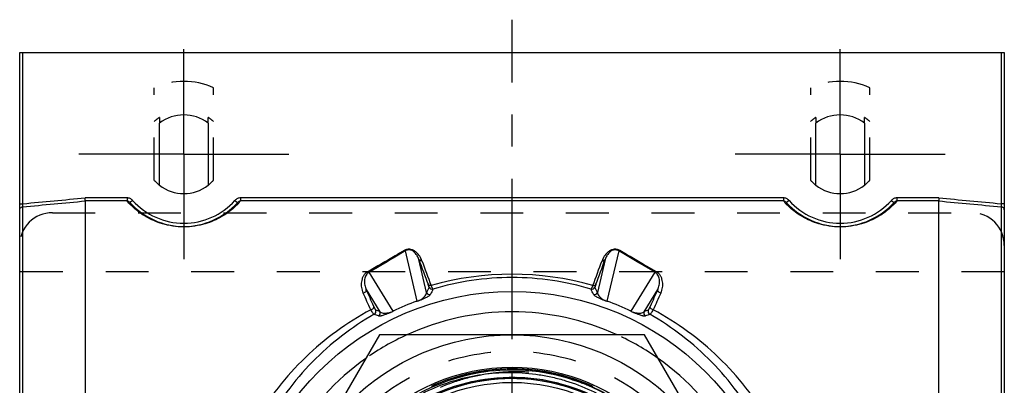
# Model space of a CAD drawing. Header units: millimetres. Extents: x 420 to 580, y 417 to 583.
# Tile 5 of 5: x 425 to 575, y 527 to 583. Entities that reach past the tile are written whole.
import ezdxf

# ---------------------------------------------------------------- set-up
doc = ezdxf.new("R2010")
doc.units = ezdxf.units.MM
doc.header["$LTSCALE"] = 65.185185
doc.linetypes.add('CENTER', pattern=[0.6, 0.375, -0.075, 0.075, -0.075])
doc.linetypes.add('HIDDEN', pattern=[0.2, 0.1, -0.1])
for name, color, linetype in [('ACHSEN_S', 7, 'CONTINUOUS'), ('FASEN', 7, 'CONTINUOUS'), ('KOERPER', 7, 'CONTINUOUS'), ('KONST.EL_MIT_GEO', 7, 'CONTINUOUS')]:
    doc.layers.add(name, color=color, linetype=linetype)

msp = doc.modelspace()

# ---------------------------------------------------------------- linework, layer by layer
at = {"layer": 'ACHSEN_S', "color": 2, "linetype": 'CENTER'}
msp.add_line((500, 417), (500, 583), dxfattribs=at)
at = {"layer": 'FASEN', "color": 7, "linetype": 'Continuous'}
msp.add_circle((500, 500), 41.6, dxfattribs=at)
for start, end in [(65.3802, 114.6198), (125.3802, 174.6199), (5.3801, 54.6198)]:
    msp.add_arc((500, 500), 38.5, start, end, dxfattribs=at)
at = {"layer": 'FASEN', "color": 8, "linetype": 'HIDDEN'}
for start, end in [(114.6198, 125.3802), (54.6198, 65.3802)]:
    msp.add_arc((500, 500), 38.5, start, end, dxfattribs=at)
at = {"layer": 'KOERPER', "color": 8, "linetype": 'HIDDEN'}
for p, q in [((445.5, 558.53), (445.5, 572.64)), ((454.5, 558.53), (454.5, 572.64)), ((545.5, 558.53), (545.5, 572.64)), ((554.5, 558.53), (554.5, 572.64)), ((446.3, 568.12), (446.3, 567.22)), ((453.7, 567.22), (453.7, 568.12)), ((546.3, 568.12), (546.3, 567.22)), ((553.7, 567.22), (553.7, 568.12))]:
    msp.add_line(p, q, dxfattribs=at)
at = {"layer": 'KOERPER', "color": 7, "linetype": 'Continuous'}
for p, q in [((446.3, 557.78), (446.3, 567.22)), ((453.7, 567.22), (453.7, 557.78)), ((546.3, 557.78), (546.3, 567.22)), ((553.7, 567.22), (553.7, 557.78))]:
    msp.add_line(p, q, dxfattribs=at)
at = {"layer": 'KOERPER', "color": 8, "linetype": 'HIDDEN'}
for centre, radius, start, end in [((450, 562.5), 6.73, 123.3633, 131.9786), ((450, 562.5), 6.73, 48.0214, 56.6367), ((550, 562.5), 6.73, 123.3633, 131.9786), ((550, 562.5), 6.73, 48.0214, 56.6367), ((450, 562.5), 6, 221.4096, 231.9269), ((450, 562.5), 6, 308.0731, 318.5904), ((550, 562.5), 6, 221.4096, 231.9269), ((550, 562.5), 6, 308.0731, 318.5904)]:
    msp.add_arc(centre, radius, start, end, dxfattribs=at)
at = {"layer": 'KOERPER', "color": 7, "linetype": 'Continuous'}
for centre, start, end in [((450, 562.5), 51.9269, 128.0731), ((550, 562.5), 51.9269, 128.0731), ((450, 562.5), 231.9269, 308.0731), ((550, 562.5), 231.9269, 308.0731)]:
    msp.add_arc(centre, 6, start, end, dxfattribs=at)
at = {"layer": 'KONST.EL_MIT_GEO', "color": 7, "linetype": 'Continuous'}
for p, q in [((425, 422), (425, 578)), ((425, 578), (575, 578)), ((425.5, 554.97), (425.5, 578)), ((574.5, 578), (574.5, 554.97)), ((575, 578), (575, 422)), ((441.35, 555.86), (434.98, 555.86)), ((435, 506.61), (435, 555.39)), ((441.35, 555.39), (435, 555.39)), ((441.35, 555.86), (441.35, 555.39)), ((442.21, 555.46), (441.84, 555.13)), ((457.79, 555.46), (458.16, 555.13)), ((458.65, 555.86), (458.65, 555.39)), ((541.35, 555.86), (458.65, 555.86)), ((541.35, 555.39), (458.65, 555.39)), ((541.35, 555.86), (541.35, 555.39)), ((542.21, 555.46), (541.84, 555.13)), ((557.79, 555.46), (558.16, 555.13)), ((558.65, 555.86), (558.65, 555.39)), ((565.02, 555.86), (558.65, 555.86)), ((565, 555.39), (558.65, 555.39)), ((565, 506.61), (565, 555.39)), ((425, 554.97), (425.5, 554.97)), ((425.46, 554.5), (425.5, 554.97)), ((425.46, 445.5), (425.46, 554.5)), ((575, 554.97), (574.5, 554.97)), ((574.5, 554.97), (574.54, 554.5)), ((574.54, 554.5), (574.54, 445.5)), ((485.54, 540.13), (483.75, 547.78)), ((516.25, 547.78), (514.46, 540.13)), ((486.99, 541.47), (485.81, 546.49)), ((514.19, 546.49), (513.01, 541.47)), ((478.18, 544.52), (481.85, 538.6)), ((518.15, 538.6), (521.82, 544.52)), ((477.79, 541.89), (479.88, 538.52)), ((520.12, 538.52), (522.21, 541.89)), ((479.79, 535), (459.59, 500)), ((520.21, 535), (479.79, 535)), ((540.41, 500), (520.21, 535))]:
    msp.add_line(p, q, dxfattribs=at)
at = {"layer": 'KONST.EL_MIT_GEO', "color": 2, "linetype": 'CENTER'}
for p, q in [((450, 562.5), (450, 578.5)), ((550, 562.5), (550, 578.5)), ((450, 562.5), (434, 562.5)), ((450, 562.5), (450, 546.5)), ((450, 562.5), (466, 562.5)), ((550, 562.5), (534, 562.5)), ((550, 562.5), (550, 546.5)), ((550, 562.5), (566, 562.5))]:
    msp.add_line(p, q, dxfattribs=at)
at = {"layer": 'KONST.EL_MIT_GEO', "color": 8, "linetype": 'HIDDEN'}
for p, q in [((430, 553.6), (570, 553.6)), ((575, 544.6), (425, 544.6)), ((499.42, 528.32), (499.42, 528.32)), ((499.9, 528.33), (499.95, 528.33)), ((499.93, 528.33), (499.96, 528.33)), ((499.95, 528.33), (500, 528.33)), ((499.96, 528.33), (499.99, 528.33)), ((499.99, 528.33), (500, 528.33)), ((500, 528.33), (500, 528.33)), ((500, 528.33), (500, 528.33)), ((500, 528.33), (500.05, 528.33)), ((500, 528.33), (500, 528.33)), ((500, 528.33), (500.02, 528.33)), ((500.58, 528.32), (500.58, 528.32)), ((500.58, 528.32), (500.58, 528.32))]:
    msp.add_line(p, q, dxfattribs=at)
for points in [[(512.18, 527.21), (511.69, 527.42), (511.21, 527.62), (510.72, 527.81), (510.23, 528), (509.73, 528.18), (509.23, 528.34), (508.73, 528.5), (508.23, 528.65), (507.72, 528.79), (507.21, 528.92), (506.7, 529.05), (506.19, 529.16), (505.67, 529.26), (505.16, 529.36), (504.64, 529.45), (504.12, 529.52), (503.6, 529.59), (503.07, 529.65), (502.55, 529.7), (502.02, 529.74), (501.5, 529.77), (500.97, 529.79), (500.45, 529.81), (499.92, 529.81), (499.4, 529.8), (498.87, 529.79), (498.35, 529.76), (497.82, 529.73), (497.3, 529.69), (496.77, 529.63), (496.25, 529.57), (495.73, 529.5), (495.21, 529.42), (494.69, 529.33), (494.18, 529.23), (493.66, 529.13), (493.15, 529.01), (492.64, 528.89), (492.13, 528.75), (491.62, 528.61), (491.12, 528.46), (490.62, 528.29), (490.12, 528.12), (489.63, 527.95), (489.14, 527.76), (488.65, 527.56), (488.16, 527.36), (487.68, 527.14)], [(512.34, 527.14), (511.86, 527.35), (511.37, 527.55), (510.89, 527.75), (510.4, 527.94), (509.9, 528.12), (509.41, 528.29), (508.91, 528.45), (508.41, 528.6), (507.9, 528.74), (507.39, 528.88), (506.88, 529), (506.37, 529.12), (505.86, 529.23), (505.34, 529.33), (504.83, 529.42), (504.31, 529.5), (503.79, 529.57), (503.27, 529.63), (502.75, 529.68), (502.22, 529.73), (501.7, 529.76), (501.18, 529.79), (500.65, 529.8), (500.13, 529.81), (499.6, 529.81), (499.08, 529.79), (498.55, 529.77), (498.03, 529.74), (497.51, 529.7), (496.99, 529.66), (496.46, 529.6), (495.94, 529.53), (495.42, 529.46), (494.91, 529.37), (494.39, 529.28), (493.88, 529.17), (493.36, 529.06), (492.85, 528.94), (492.35, 528.81), (491.84, 528.67), (491.34, 528.52), (490.84, 528.37), (490.34, 528.2), (489.84, 528.03), (489.35, 527.84), (488.86, 527.65), (488.38, 527.45), (487.9, 527.24)], [(512.01, 527.28), (511.52, 527.49), (511.04, 527.69), (510.55, 527.88), (510.06, 528.06), (509.56, 528.23), (509.06, 528.4), (508.56, 528.55), (508.06, 528.7), (507.55, 528.84), (507.04, 528.96), (506.53, 529.08), (506.02, 529.19), (505.51, 529.3), (504.99, 529.39), (504.47, 529.47), (503.95, 529.55), (503.43, 529.61), (502.91, 529.67), (502.39, 529.71), (501.86, 529.75), (501.34, 529.78), (500.82, 529.8), (500.29, 529.81), (499.77, 529.81), (499.24, 529.8), (498.72, 529.78), (498.19, 529.75), (497.67, 529.72), (497.15, 529.67), (496.63, 529.62), (496.11, 529.55), (495.59, 529.48), (495.07, 529.4), (494.55, 529.31), (494.04, 529.21), (493.52, 529.1), (493.01, 528.98), (492.5, 528.85), (492, 528.71), (491.49, 528.57), (490.99, 528.42), (490.49, 528.25), (490, 528.08), (489.5, 527.9), (489.01, 527.71), (488.53, 527.51), (488.05, 527.31)]]:
    msp.add_lwpolyline(points, dxfattribs=at)
at = {"layer": 'KONST.EL_MIT_GEO', "color": 7, "linetype": 'Continuous'}
for radius in [35, 30.06, 27.75]:
    msp.add_circle((500, 500), radius, dxfattribs=at)
at = {"layer": 'KONST.EL_MIT_GEO', "color": 8, "linetype": 'HIDDEN'}
for radius in [32.5, 29.73, 28.5]:
    msp.add_circle((500, 500), radius, dxfattribs=at)
for centre, radius, start, end in [((450, 562.5), 11.1, 66.0734, 113.9266), ((550, 562.5), 11.1, 66.0734, 113.9266), ((430, 548.6), 5, 90, 180), ((570, 548.6), 5, 0, 90), ((500, 500), 29.64, 240.6349, 152.9936), ((500, 500), 29.64, 43.7239, 152.9411), ((500, 500), 29.64, 71.4832, 152.8741), ((500, 500), 28.5, 49.4615, 318.2048), ((500, 500), 28.33, 91.1642, 224.4532), ((500, 500), 28.33, 90.6968, 91.1765), ((500, 500), 28.33, 90.1505, 91.1644), ((500, 500), 28.33, 90.0067, 91.1645), ((500, 500.01), 28.32, 90, 90.6969), ((500, 500.02), 28.31, 90, 90.1749), ((500, 500), 28.33, 88.8238, 89.9999), ((500, 500), 28.33, 271.1626, 90), ((500, 499.99), 28.34, 87.1619, 88.8322)]:
    msp.add_arc(centre, radius, start, end, dxfattribs=at)
at = {"layer": 'KONST.EL_MIT_GEO', "color": 7, "linetype": 'Continuous'}
for centre, radius, start, end in [((450, 562.5), 11, 222.0972, 317.9028), ((450, 562.5), 10.5, 222.0972, 317.9028), ((550, 562.5), 11, 222.0972, 317.9028), ((550, 562.5), 10.5, 222.0972, 317.9028), ((1009.15, 738.43), 557.43, 200.1408, 200.5576), ((1001.92, 737.01), 549.79, 200.2976, 200.7171), ((26.71, 726.3), 519.22, 339.2706, 339.7148), ((19.9, 727.66), 526.44, 339.4302, 339.8715), ((500, 498.8), 45.42, 74.2652, 105.7348), ((-258.31, 209.67), 807.6, 24.09123, 24.29089), ((605.27, 485.39), 130.9, 154.2531, 154.6341), ((487.82, 542.44), 0.5, 202.5719, 285.9365), ((603.96, 486.82), 128.44, 154.5768, 154.9632), ((512.18, 542.44), 0.5, 254.0635, 337.4281), ((395.61, 486.62), 128.91, 25.0375, 25.4224), ((394.3, 485.18), 131.39, 25.3666, 25.7462), ((1278.07, 200.8), 829.26, 155.71172, 155.90617), ((-248.52, 210.98), 797.5, 24.27191, 24.47268), ((497.47, 506.1), 36.06, 109.3326, 115.6674), ((497.29, 506.54), 35.58, 109.3265, 115.6735), ((487.45, 541.66), 0.5, 202.5731, 286.6958), ((512.55, 541.66), 0.5, 253.3043, 337.427), ((502.53, 506.1), 36.06, 64.3326, 70.6674), ((502.71, 506.54), 35.58, 64.3265, 70.6735), ((1268.02, 202.15), 818.91, 155.52994, 155.72547), ((478.77, 538.56), 0.5, 298.9108, 22.4271), ((435.84, 415.07), 131.07, 70.3663, 70.6691), ((479.42, 538.33), 0.5, 298.3051, 22.4261), ((520.58, 538.33), 0.5, 157.5731, 241.6958), ((564.03, 415.45), 130.67, 109.3304, 109.6342), ((521.23, 538.56), 0.5, 157.5722, 241.09), ((435.75, 417.01), 128.61, 70.0372, 70.3443), ((564.12, 417.38), 128.21, 109.6552, 109.9633), ((500, 500), 28.5, 49.4615, 230.5666), ((500, 500), 28.33, 90, 224.8052), ((500, 500), 28.33, 270, 90)]:
    msp.add_arc(centre, radius, start, end, dxfattribs=at)
for points in [[(425.46, 554.5), (428.64, 554.79), (431.82, 555.09), (435, 555.39)], [(425.5, 554.97), (428.66, 555.27), (431.82, 555.56), (434.98, 555.86)], [(565, 555.39), (568.18, 555.09), (571.36, 554.79), (574.54, 554.5)], [(565.02, 555.86), (568.18, 555.56), (571.34, 555.27), (574.5, 554.97)]]:
    msp.add_open_spline(points, degree=3, dxfattribs=at)
for points, knots in [([(435, 555.39), (435, 555.4), (435, 555.42), (435, 555.48), (434.99, 555.58), (434.98, 555.71), (434.98, 555.81), (434.98, 555.86)], [0, 0, 0, 0, 0.067341, 0.156294, 0.390331, 0.680478, 1, 1, 1, 1]), ([(442.21, 555.46), (442.1, 555.58), (441.84, 555.78), (441.51, 555.86), (441.35, 555.86)], [0, 0, 0, 0, 0.5004, 1, 1, 1, 1]), ([(441.84, 555.13), (441.78, 555.19), (441.63, 555.32), (441.45, 555.38), (441.35, 555.39)], [0, 0, 0, 0, 0.497436, 1, 1, 1, 1]), ([(458.65, 555.39), (458.28, 554.96), (457.38, 554.07), (455.98, 553.08), (454.54, 552.35), (453.2, 551.86), (451.66, 551.52), (450, 551.39), (448.34, 551.52), (446.8, 551.86), (445.46, 552.35), (444.02, 553.08), (442.62, 554.07), (441.72, 554.96), (441.35, 555.39)], [0, 0, 0, 0, 0.085875, 0.194416, 0.259426, 0.332611, 0.413684, 0.5, 0.586316, 0.667389, 0.740574, 0.805584, 0.914125, 1, 1, 1, 1]), ([(458.65, 555.86), (458.49, 555.86), (458.16, 555.78), (457.9, 555.58), (457.79, 555.46)], [0, 0, 0, 0, 0.4996, 1, 1, 1, 1]), ([(458.65, 555.39), (458.55, 555.38), (458.37, 555.32), (458.22, 555.19), (458.16, 555.13)], [0, 0, 0, 0, 0.502564, 1, 1, 1, 1]), ([(542.21, 555.46), (542.1, 555.58), (541.84, 555.78), (541.51, 555.86), (541.35, 555.86)], [0, 0, 0, 0, 0.5004, 1, 1, 1, 1]), ([(541.84, 555.13), (541.78, 555.19), (541.63, 555.32), (541.45, 555.38), (541.35, 555.39)], [0, 0, 0, 0, 0.497436, 1, 1, 1, 1]), ([(558.65, 555.39), (558.28, 554.96), (557.38, 554.07), (555.98, 553.08), (554.54, 552.35), (553.2, 551.86), (551.66, 551.52), (550, 551.39), (548.34, 551.52), (546.8, 551.86), (545.46, 552.35), (544.02, 553.08), (542.62, 554.07), (541.72, 554.96), (541.35, 555.39)], [0, 0, 0, 0, 0.085875, 0.194416, 0.259426, 0.332611, 0.413684, 0.5, 0.586316, 0.667389, 0.740574, 0.805584, 0.914125, 1, 1, 1, 1]), ([(558.65, 555.86), (558.49, 555.86), (558.16, 555.78), (557.9, 555.58), (557.79, 555.46)], [0, 0, 0, 0, 0.4996, 1, 1, 1, 1]), ([(558.65, 555.39), (558.55, 555.38), (558.37, 555.32), (558.22, 555.19), (558.16, 555.13)], [0, 0, 0, 0, 0.502564, 1, 1, 1, 1]), ([(565.02, 555.86), (565.02, 555.81), (565.02, 555.71), (565.01, 555.58), (565, 555.48), (565, 555.42), (565, 555.4), (565, 555.39)], [0, 0, 0, 0, 0.319523, 0.609669, 0.843706, 0.932659, 1, 1, 1, 1]), ([(425, 554.03), (425, 554.09), (425.02, 554.21), (425.12, 554.36), (425.28, 554.46), (425.4, 554.49), (425.46, 554.5)], [0, 0, 0, 0, 0.242838, 0.48976, 0.74258, 1, 1, 1, 1]), ([(575, 554.03), (575, 554.09), (574.98, 554.21), (574.88, 554.36), (574.72, 554.46), (574.6, 554.49), (574.54, 554.5)], [0, 0, 0, 0, 0.242838, 0.48976, 0.74258, 1, 1, 1, 1]), ([(483.56, 547.82), (483.11, 547.55), (481.27, 546.45), (479.41, 545.39), (477.99, 544.6)], [0, 0, 0, 0, 0.24341, 1, 1, 1, 1]), ([(483.75, 547.78), (483.3, 547.5), (481.46, 546.4), (479.59, 545.32), (478.18, 544.52)], [0, 0, 0, 0, 0.243359, 1, 1, 1, 1]), ([(486.27, 546.29), (486.19, 546.52), (485.96, 546.99), (485.53, 547.51), (485.05, 547.85), (484.66, 548), (484.31, 548.04), (483.95, 548.01), (483.7, 547.91), (483.56, 547.82)], [0, 0, 0, 0, 0.209151, 0.432841, 0.558099, 0.700736, 0.779514, 0.858504, 1, 1, 1, 1]), ([(483.56, 547.82), (483.57, 547.81), (483.63, 547.78), (483.7, 547.77), (483.75, 547.78)], [0, 0, 0, 0, 0.28052, 1, 1, 1, 1]), ([(485.81, 546.49), (485.75, 546.67), (485.63, 546.94), (485.41, 547.26), (485.21, 547.51), (484.95, 547.74), (484.66, 547.89), (484.38, 547.95), (484.14, 547.95), (483.92, 547.88), (483.8, 547.81), (483.75, 547.78)], [0, 0, 0, 0, 0.202636, 0.30789, 0.418252, 0.538098, 0.677998, 0.761733, 0.850444, 0.930717, 1, 1, 1, 1]), ([(516.44, 547.82), (516.3, 547.91), (516.05, 548.01), (515.69, 548.04), (515.34, 548), (514.95, 547.85), (514.47, 547.51), (514.04, 546.99), (513.81, 546.52), (513.73, 546.29)], [0, 0, 0, 0, 0.141496, 0.220486, 0.299264, 0.441901, 0.567159, 0.790849, 1, 1, 1, 1]), ([(516.25, 547.78), (516.2, 547.81), (516.08, 547.88), (515.86, 547.95), (515.62, 547.95), (515.34, 547.89), (515.05, 547.74), (514.79, 547.51), (514.59, 547.26), (514.37, 546.94), (514.25, 546.67), (514.19, 546.49)], [0, 0, 0, 0, 0.069283, 0.149556, 0.238267, 0.322002, 0.461902, 0.581748, 0.69211, 0.797364, 1, 1, 1, 1]), ([(516.44, 547.82), (516.43, 547.81), (516.37, 547.78), (516.3, 547.77), (516.25, 547.78)], [0, 0, 0, 0, 0.28052, 1, 1, 1, 1]), ([(521.82, 544.52), (521.34, 544.79), (519.47, 545.86), (517.62, 546.95), (516.25, 547.78)], [0, 0, 0, 0, 0.256161, 1, 1, 1, 1]), ([(522.01, 544.6), (521.53, 544.87), (519.66, 545.92), (517.81, 547), (516.44, 547.82)], [0, 0, 0, 0, 0.25611, 1, 1, 1, 1]), ([(486.27, 546.29), (486.22, 546.28), (486.12, 546.28), (485.99, 546.32), (485.88, 546.39), (485.83, 546.46), (485.81, 546.49)], [0, 0, 0, 0, 0.277618, 0.53721, 0.776191, 1, 1, 1, 1]), ([(513.73, 546.29), (513.78, 546.28), (513.88, 546.28), (514.01, 546.32), (514.12, 546.39), (514.17, 546.46), (514.19, 546.49)], [0, 0, 0, 0, 0.277618, 0.53721, 0.776191, 1, 1, 1, 1]), ([(477.99, 544.6), (477.84, 544.52), (477.59, 544.31), (477.32, 543.92), (477.15, 543.51), (477.02, 542.94), (477.03, 542.2), (477.2, 541.63), (477.33, 541.35)], [0, 0, 0, 0, 0.140884, 0.268734, 0.390531, 0.51009, 0.749908, 1, 1, 1, 1]), ([(478.18, 544.52), (478.06, 544.45), (477.87, 544.27), (477.68, 543.94), (477.57, 543.61), (477.51, 543.15), (477.54, 542.56), (477.69, 542.11), (477.79, 541.89)], [0, 0, 0, 0, 0.143726, 0.270434, 0.390888, 0.5095, 0.748801, 1, 1, 1, 1]), ([(477.99, 544.6), (478.02, 544.58), (478.08, 544.54), (478.15, 544.52), (478.18, 544.52)], [0, 0, 0, 0, 0.556085, 1, 1, 1, 1]), ([(522.01, 544.6), (521.98, 544.58), (521.92, 544.54), (521.85, 544.52), (521.82, 544.52)], [0, 0, 0, 0, 0.556085, 1, 1, 1, 1]), ([(522.21, 541.89), (522.31, 542.11), (522.46, 542.56), (522.49, 543.15), (522.43, 543.61), (522.32, 543.94), (522.13, 544.27), (521.94, 544.45), (521.82, 544.52)], [0, 0, 0, 0, 0.251199, 0.4905, 0.609112, 0.729566, 0.856274, 1, 1, 1, 1]), ([(522.67, 541.35), (522.8, 541.63), (522.97, 542.2), (522.98, 542.94), (522.85, 543.51), (522.68, 543.92), (522.41, 544.31), (522.16, 544.52), (522.01, 544.6)], [0, 0, 0, 0, 0.250092, 0.48991, 0.609469, 0.731266, 0.859116, 1, 1, 1, 1]), ([(512.04, 541.96), (510.11, 542.54), (506.13, 543.42), (500, 543.88), (493.87, 543.42), (489.89, 542.54), (487.96, 541.96)], [0, 0, 0, 0, 0.246954, 0.5, 0.753046, 1, 1, 1, 1]), ([(477.33, 541.35), (477.4, 541.37), (477.54, 541.42), (477.68, 541.54), (477.76, 541.65), (477.8, 541.73), (477.81, 541.82), (477.8, 541.87), (477.79, 541.89)], [0, 0, 0, 0, 0.285397, 0.559511, 0.684342, 0.798434, 0.902552, 1, 1, 1, 1]), ([(487.68, 542.52), (487.63, 542.51), (487.53, 542.51), (487.4, 542.53), (487.29, 542.59), (487.24, 542.66), (487.22, 542.69)], [0, 0, 0, 0, 0.287301, 0.550816, 0.786098, 1, 1, 1, 1]), ([(487.36, 542.25), (487.36, 542.25), (487.36, 542.26), (487.36, 542.27), (487.36, 542.29), (487.35, 542.33), (487.33, 542.38), (487.31, 542.44), (487.27, 542.55), (487.24, 542.63), (487.22, 542.69)], [0, 0, 0, 0, 0.010314, 0.0272, 0.082086, 0.165692, 0.277976, 0.418504, 0.586502, 1, 1, 1, 1]), ([(487.96, 541.96), (487.96, 541.96), (487.95, 541.97), (487.94, 541.98), (487.92, 542.01), (487.9, 542.06), (487.86, 542.12), (487.83, 542.2), (487.76, 542.33), (487.72, 542.44), (487.68, 542.52)], [0, 0, 0, 0, 0.011903, 0.030186, 0.087397, 0.172705, 0.285909, 0.426373, 0.593124, 1, 1, 1, 1]), ([(512.32, 542.52), (512.28, 542.44), (512.24, 542.33), (512.17, 542.2), (512.14, 542.12), (512.1, 542.06), (512.08, 542.01), (512.06, 541.98), (512.05, 541.97), (512.04, 541.96), (512.04, 541.96)], [0, 0, 0, 0, 0.406876, 0.573627, 0.714091, 0.827295, 0.912603, 0.969814, 0.988097, 1, 1, 1, 1]), ([(512.32, 542.52), (512.37, 542.51), (512.47, 542.51), (512.6, 542.53), (512.71, 542.59), (512.76, 542.66), (512.78, 542.69)], [0, 0, 0, 0, 0.287301, 0.550816, 0.786098, 1, 1, 1, 1]), ([(512.78, 542.69), (512.76, 542.63), (512.73, 542.55), (512.69, 542.44), (512.67, 542.38), (512.65, 542.33), (512.64, 542.29), (512.64, 542.27), (512.64, 542.26), (512.64, 542.25), (512.64, 542.25)], [0, 0, 0, 0, 0.413498, 0.581496, 0.722024, 0.834308, 0.917914, 0.9728, 0.989686, 1, 1, 1, 1]), ([(522.67, 541.35), (522.6, 541.37), (522.46, 541.42), (522.32, 541.54), (522.24, 541.65), (522.2, 541.73), (522.19, 541.82), (522.2, 541.87), (522.21, 541.89)], [0, 0, 0, 0, 0.285397, 0.559511, 0.684342, 0.798434, 0.902552, 1, 1, 1, 1]), ([(485.52, 540.11), (485.81, 540.21), (486.22, 540.37), (486.72, 540.6), (487.01, 540.74), (487.21, 540.85), (487.36, 540.95), (487.47, 541.03), (487.55, 541.11), (487.58, 541.16), (487.59, 541.18)], [0, 0, 0, 0, 0.386715, 0.571324, 0.698315, 0.793755, 0.867474, 0.924479, 0.967854, 1, 1, 1, 1]), ([(485.52, 540.11), (485.52, 540.11), (485.53, 540.11), (485.53, 540.12), (485.54, 540.13)], [0, 0, 0, 0, 0.228986, 1, 1, 1, 1]), ([(485.54, 540.13), (485.77, 540.2), (486.1, 540.36), (486.51, 540.66), (486.77, 540.91), (486.94, 541.2), (486.98, 541.38), (486.99, 541.47)], [0, 0, 0, 0, 0.356406, 0.519565, 0.733146, 0.882463, 1, 1, 1, 1]), ([(512.41, 541.18), (512.42, 541.16), (512.45, 541.11), (512.53, 541.03), (512.64, 540.95), (512.79, 540.85), (512.99, 540.74), (513.28, 540.6), (513.78, 540.37), (514.19, 540.21), (514.48, 540.11)], [0, 0, 0, 0, 0.032146, 0.075521, 0.132526, 0.206245, 0.301685, 0.428676, 0.613285, 1, 1, 1, 1]), ([(513.01, 541.47), (513.02, 541.38), (513.06, 541.2), (513.23, 540.91), (513.49, 540.66), (513.9, 540.36), (514.23, 540.2), (514.46, 540.13)], [0, 0, 0, 0, 0.117537, 0.266854, 0.480435, 0.643594, 1, 1, 1, 1]), ([(514.48, 540.11), (514.48, 540.11), (514.47, 540.11), (514.47, 540.12), (514.46, 540.13)], [0, 0, 0, 0, 0.228984, 1, 1, 1, 1]), ([(478.48, 538.81), (476.66, 537.83), (473.17, 535.63), (468.41, 531.64), (464.22, 527.01), (461.88, 523.54), (460.83, 521.72)], [0, 0, 0, 0, 0.248883, 0.496642, 0.746239, 1, 1, 1, 1]), ([(478.48, 538.81), (478.55, 538.82), (478.69, 538.88), (478.83, 538.99), (478.91, 539.1), (478.95, 539.18), (478.96, 539.25), (478.95, 539.3), (478.94, 539.33)], [0, 0, 0, 0, 0.291322, 0.568834, 0.693497, 0.8059, 0.906824, 1, 1, 1, 1]), ([(478.48, 538.81), (478.54, 538.71), (478.64, 538.53), (478.77, 538.33), (478.87, 538.22), (478.92, 538.16), (478.97, 538.13), (479, 538.12), (479.01, 538.12)], [0, 0, 0, 0, 0.395028, 0.697933, 0.811306, 0.898377, 0.959826, 1, 1, 1, 1]), ([(478.94, 539.33), (478.96, 539.28), (479, 539.2), (479.05, 539.09), (479.09, 539), (479.13, 538.91), (479.17, 538.85), (479.19, 538.81), (479.21, 538.78), (479.22, 538.77), (479.22, 538.76), (479.23, 538.75), (479.23, 538.75)], [0, 0, 0, 0, 0.21575, 0.408518, 0.576464, 0.718056, 0.832033, 0.917365, 0.949043, 0.973312, 0.990197, 1, 1, 1, 1]), ([(479.66, 537.89), (479.68, 537.88), (479.74, 537.87), (479.84, 537.87), (479.98, 537.89), (480.15, 537.93), (480.38, 537.99), (480.68, 538.09), (481.19, 538.29), (481.61, 538.47), (481.88, 538.6)], [0, 0, 0, 0, 0.032146, 0.075521, 0.132526, 0.206245, 0.301685, 0.428676, 0.613285, 1, 1, 1, 1]), ([(479.88, 538.52), (479.94, 538.47), (480.1, 538.37), (480.43, 538.29), (480.79, 538.29), (481.29, 538.37), (481.63, 538.49), (481.85, 538.6)], [0, 0, 0, 0, 0.117537, 0.266854, 0.480435, 0.643594, 1, 1, 1, 1]), ([(481.88, 538.6), (481.88, 538.6), (481.87, 538.6), (481.86, 538.6), (481.85, 538.6)], [0, 0, 0, 0, 0.228984, 1, 1, 1, 1]), ([(518.12, 538.6), (518.39, 538.47), (518.81, 538.29), (519.32, 538.09), (519.62, 537.99), (519.85, 537.93), (520.02, 537.89), (520.16, 537.87), (520.26, 537.87), (520.32, 537.88), (520.34, 537.89)], [0, 0, 0, 0, 0.386715, 0.571324, 0.698315, 0.793755, 0.867474, 0.924479, 0.967854, 1, 1, 1, 1]), ([(518.12, 538.6), (518.12, 538.6), (518.13, 538.6), (518.14, 538.6), (518.15, 538.6)], [0, 0, 0, 0, 0.228986, 1, 1, 1, 1]), ([(518.15, 538.6), (518.37, 538.49), (518.71, 538.37), (519.21, 538.29), (519.57, 538.29), (519.9, 538.37), (520.06, 538.47), (520.12, 538.52)], [0, 0, 0, 0, 0.356406, 0.519565, 0.733146, 0.882463, 1, 1, 1, 1]), ([(520.77, 538.75), (520.77, 538.75), (520.78, 538.76), (520.78, 538.77), (520.79, 538.78), (520.81, 538.81), (520.83, 538.85), (520.87, 538.91), (520.91, 539), (520.95, 539.09), (521, 539.2), (521.04, 539.28), (521.06, 539.33)], [0, 0, 0, 0, 0.009803, 0.026688, 0.050957, 0.082635, 0.167967, 0.281944, 0.423536, 0.591482, 0.78425, 1, 1, 1, 1]), ([(520.99, 538.12), (521, 538.12), (521.03, 538.13), (521.08, 538.16), (521.13, 538.22), (521.23, 538.33), (521.36, 538.53), (521.46, 538.71), (521.52, 538.81)], [0, 0, 0, 0, 0.040174, 0.101623, 0.188694, 0.302067, 0.604972, 1, 1, 1, 1]), ([(521.52, 538.81), (521.45, 538.82), (521.31, 538.88), (521.17, 538.99), (521.09, 539.1), (521.05, 539.18), (521.04, 539.25), (521.05, 539.3), (521.06, 539.33)], [0, 0, 0, 0, 0.291322, 0.568834, 0.693497, 0.8059, 0.906824, 1, 1, 1, 1]), ([(539.17, 521.72), (538.12, 523.54), (535.78, 527.01), (531.59, 531.64), (526.83, 535.63), (523.34, 537.83), (521.52, 538.81)], [0, 0, 0, 0, 0.253761, 0.503358, 0.751117, 1, 1, 1, 1]), ([(479.01, 538.12), (477.28, 537.14), (473.96, 534.92), (469.48, 530.94), (465.55, 526.35), (463.36, 522.93), (462.38, 521.14)], [0, 0, 0, 0, 0.248146, 0.495513, 0.74532, 1, 1, 1, 1]), ([(537.62, 521.14), (536.64, 522.93), (534.45, 526.35), (530.52, 530.94), (526.04, 534.92), (522.72, 537.14), (520.99, 538.12)], [0, 0, 0, 0, 0.254679, 0.504487, 0.751854, 1, 1, 1, 1]), ([(473.59, 513.46), (474.22, 514.65), (475.64, 516.96), (478.21, 520.09), (481.19, 522.85), (484.52, 525.17), (488.14, 527.01), (491.97, 528.34), (495.95, 529.13), (498.65, 529.29), (500, 529.27)], [0, 0, 0, 0, 0.125001, 0.250002, 0.375002, 0.500002, 0.625002, 0.750002, 0.875001, 1, 1, 1, 1]), ([(500, 529.27), (501.38, 529.25), (503.46, 529.08), (506.17, 528.56), (508.85, 527.85), (512.09, 526.61), (515.11, 524.92), (517.37, 523.32), (519.51, 521.57), (521.94, 519.09), (524.4, 515.74), (526.36, 512.07), (527.77, 508.15), (528.6, 504.08), (528.8, 500.61), (528.66, 497.85), (528.33, 495.1), (527.53, 491.73), (526.26, 488.5), (524.97, 486.05), (523.5, 483.71), (522.22, 482.07), (521.29, 481.05)], [0, 0, 0, 0, 0.062491, 0.093757, 0.125022, 0.187513, 0.250003, 0.281269, 0.312534, 0.375024, 0.437514, 0.500004, 0.562494, 0.624984, 0.687473, 0.718738, 0.750003, 0.812492, 0.874981, 0.906246, 0.937511, 1, 1, 1, 1])]:
    msp.add_open_spline(points, degree=3, knots=knots, dxfattribs=at)
at = {"layer": 'KONST.EL_MIT_GEO', "color": 8, "linetype": 'HIDDEN'}
for points, knots in [([(472.63, 507.96), (472.99, 509.3), (473.9, 511.94), (475.82, 515.65), (478.26, 519.05), (481.16, 522.06), (484.47, 524.62), (488.11, 526.68), (492, 528.2), (494.72, 528.84), (496.09, 529.05)], [0, 0, 0, 0, 0.124997, 0.249996, 0.374994, 0.499994, 0.624994, 0.749996, 0.874997, 1, 1, 1, 1]), ([(496.09, 529.05), (497.2, 529.23), (499.44, 529.46), (502.81, 529.41), (506.16, 528.98), (508.34, 528.43), (509.41, 528.1)], [0, 0, 0, 0, 0.249999, 0.499999, 0.749999, 1, 1, 1, 1]), ([(509.41, 528.1), (510.32, 527.82), (512.1, 527.17), (515.51, 525.5), (519.44, 522.8), (523.43, 518.71), (526.56, 513.92), (528.72, 508.63), (529.81, 503.02), (529.8, 498.25), (529.23, 494.5), (528.75, 492.66), (528.47, 491.75)], [0, 0, 0, 0, 0.062552, 0.125107, 0.250069, 0.375034, 0.5, 0.624966, 0.749931, 0.874893, 0.937448, 1, 1, 1, 1])]:
    msp.add_open_spline(points, degree=3, knots=knots, dxfattribs=at)

doc.saveas('drawing.dxf')
